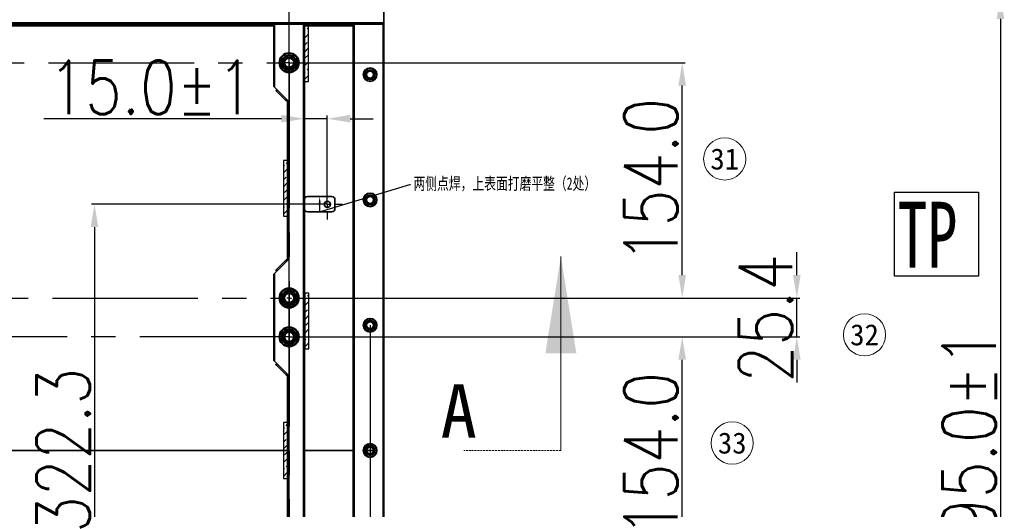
# Model space of a CAD drawing. Header units: millimetres. Extents: x 16386 to 23226, y -7201 to -2390.
# Tile 10 of 94: x 18514 to 19159, y -4903 to -4583. Entities that reach past the tile are written whole.
import ezdxf
from ezdxf import colors
from ezdxf.entities.mleader import LeaderData, LeaderLine
from ezdxf.enums import TextEntityAlignment as Align
from ezdxf.math import Vec2, Vec3

# ---------------------------------------------------------------- set-up
doc = ezdxf.new("R2010")
doc.units = ezdxf.units.MM
doc.header["$PDMODE"] = 3
doc.header["$PDSIZE"] = 8
for name, pattern in [('CENTER2', [28.575, 19.05, -3.175, 3.175, -3.175]), ('CENTERX2', [20.32, 12.7, -2.54, 2.54, -2.54]), ('HIDDEN', [1.905, 1.27, -0.635])]:
    doc.linetypes.add(name, pattern=pattern)
doc.layers.get('0').update_dxf_attribs({"linetype": 'CONTINUOUS'})
doc.layers.get('Defpoints').update_dxf_attribs({"linetype": 'CONTINUOUS'})
doc.layers.add('7标注层', color=4, linetype='CONTINUOUS')
doc.layers.add('中心线层', color=1, linetype='CENTERX2')
for name, color, linetype, lineweight in [('from', 2, 'CONTINUOUS', 50), ('单行文本', 7, 'CONTINUOUS', 5), ('细实线', 3, 'CONTINUOUS', 13), ('轮廓实线层', 7, 'CONTINUOUS', 35)]:
    doc.layers.add(name, color=color, linetype=linetype, lineweight=lineweight)
doc.styles.add('SLDTEXTSTYLE0', font='仿宋GB2312_0.shx', dxfattribs={"bigfont": 'bigfont'})
doc.styles.get("Standard").update_dxf_attribs({"font": 'isocp.shx', "width": 0.707, "bigfont": 'hztxt.shx'})
doc.styles.add('TH_GBDIM', font='romans.shx', dxfattribs={"width": 0.8, "bigfont": 'gbcbig.shx'})
doc.styles.add('文字', font='simhei.ttf')
doc.styles.add('标准', font='仿宋GB2312_0.shx', dxfattribs={"width": 0.667})
doc.dimstyles.new('TH_GBDIM', dxfattribs={"dimtxt": 35, "dimasz": 15, "dimexe": 2, "dimexo": 0, "dimgap": 3, "dimtad": 1, "dimdec": 1, "dimzin": 0, "dimdsep": 46, "dimtxsty": 'TH_GBDIM', "dimcen": 2.5, "dimclrd": 130, "dimclre": 130, "dimclrt": 3, "dimadec": 1, "dimazin": 0, "dimtfac": 0.714286, "dimtdec": 1, "dimtmove": 0, "dimatfit": 3, "dimfxl": 1, "dimtzin": 0, "dimlwd": -1, "dimlwe": -1, "dimarcsym": 0})

# ---------------------------------------------------------------- blocks, each defined once
blk = doc.blocks.new('*D363')
at = {"layer": '7标注层', "color": 130, "ltscale": 5, "transparency": 16777216}
for p, q in [((18690.85, -5122.99), (18690.85, -4493.85)), ((18705.85, -4495.85), (18737.85, -4495.85)), ((18752.85, -5075.7), (18752.85, -4493.85)), ((18752.85, -4495.85), (18911.18, -4495.85))]:
    blk.add_line(p, q, dxfattribs=at)
for points in [[(18705.85, -4493.35), (18705.85, -4498.35), (18690.85, -4495.85)], [(18737.85, -4493.35), (18737.85, -4498.35), (18752.85, -4495.85)]]:
    blk.add_solid(points, dxfattribs=at)
at = {"layer": 'Defpoints', "color": 0, "ltscale": 5, "transparency": 16777216}
for p in [(18690.85, -4495.85), (18752.85, -5075.7), (18690.85, -5122.99)]:
    blk.add_point(p, dxfattribs=at)
at = {"layer": '7标注层', "color": 3, "ltscale": 5, "transparency": 16777216, "insert": (18839.52, -4475.35), "char_height": 35, "attachment_point": 5, "style": 'TH_GBDIM'}
blk.add_mtext('62.0±1', dxfattribs=at)
blk = doc.blocks.new('*D366')
at = {"layer": '7标注层', "color": 130, "ltscale": 5, "transparency": 16777216}
for p, q in [((17830.85, -4600.46), (17830.85, -4291.68)), ((18752.85, -4567.99), (18752.85, -4291.68)), ((17845.85, -4293.68), (18737.85, -4293.68))]:
    blk.add_line(p, q, dxfattribs=at)
for points in [[(17845.85, -4291.18), (17845.85, -4296.18), (17830.85, -4293.68)], [(18737.85, -4291.18), (18737.85, -4296.18), (18752.85, -4293.68)]]:
    blk.add_solid(points, dxfattribs=at)
at = {"layer": 'Defpoints', "color": 0, "ltscale": 5, "transparency": 16777216}
for p in [(18752.85, -4293.68), (18752.85, -4567.99), (17830.85, -4600.46)]:
    blk.add_point(p, dxfattribs=at)
at = {"layer": '7标注层', "color": 3, "ltscale": 5, "transparency": 16777216, "insert": (18220.29, -4273.18), "char_height": 35, "attachment_point": 5, "style": 'TH_GBDIM'}
blk.add_mtext('922.0', dxfattribs=at)
blk = doc.blocks.new('*D367')
at = {"layer": '7标注层', "color": 130, "ltscale": 5, "transparency": 16777216}
for p, q in [((18743.85, -4782.99), (18743.85, -5328.99)), ((17841.35, -4995.49), (17841.35, -5328.99)), ((17856.35, -5326.99), (18728.85, -5326.99))]:
    blk.add_line(p, q, dxfattribs=at)
for points in [[(17856.35, -5324.49), (17856.35, -5329.49), (17841.35, -5326.99)], [(18728.85, -5324.49), (18728.85, -5329.49), (18743.85, -5326.99)]]:
    blk.add_solid(points, dxfattribs=at)
at = {"layer": 'Defpoints', "color": 0, "ltscale": 5, "transparency": 16777216}
for p in [(18743.85, -4782.99), (17841.35, -4995.49), (18743.85, -5326.99)]:
    blk.add_point(p, dxfattribs=at)
at = {"layer": '7标注层', "color": 3, "ltscale": 5, "transparency": 16777216, "insert": (18292.6, -5306.49), "char_height": 35, "attachment_point": 5, "style": 'TH_GBDIM'}
blk.add_mtext('902.5', dxfattribs=at)
blk = doc.blocks.new('*D372')
at = {"layer": '7标注层', "color": 130, "ltscale": 5, "transparency": 16777216}
for p, q in [((18693.85, -4790.59), (18950.22, -4790.59)), ((18948.22, -4929.59), (18948.22, -4805.59)), ((18693.85, -4944.59), (18950.22, -4944.59))]:
    blk.add_line(p, q, dxfattribs=at)
for points in [[(18945.72, -4805.59), (18950.72, -4805.59), (18948.22, -4790.59)], [(18945.72, -4929.59), (18950.72, -4929.59), (18948.22, -4944.59)]]:
    blk.add_solid(points, dxfattribs=at)
at = {"layer": 'Defpoints', "color": 0, "ltscale": 5, "transparency": 16777216}
for p in [(18693.85, -4790.59), (18948.22, -4790.59), (18693.85, -4944.59)]:
    blk.add_point(p, dxfattribs=at)
at = {"layer": '7标注层', "color": 3, "ltscale": 5, "transparency": 16777216, "insert": (18927.72, -4867.59), "char_height": 35, "attachment_point": 5, "rotation": 90, "style": 'TH_GBDIM'}
blk.add_mtext('154.0', dxfattribs=at)
blk = doc.blocks.new('*D373')
at = {"layer": '7标注层', "color": 130, "ltscale": 5, "transparency": 16777216}
for p, q in [((19023.26, -4750.19), (19023.26, -4735.19)), ((18694.35, -4765.19), (19025.26, -4765.19)), ((19023.26, -4790.59), (19023.26, -4765.19)), ((18693.85, -4790.59), (19025.26, -4790.59)), ((19023.26, -4805.59), (19023.26, -4820.59))]:
    blk.add_line(p, q, dxfattribs=at)
for points in [[(19020.76, -4750.19), (19025.76, -4750.19), (19023.26, -4765.19)], [(19020.76, -4805.59), (19025.76, -4805.59), (19023.26, -4790.59)]]:
    blk.add_solid(points, dxfattribs=at)
at = {"layer": 'Defpoints', "color": 0, "ltscale": 5, "transparency": 16777216}
for p in [(18694.35, -4765.19), (19023.26, -4765.19), (18693.85, -4790.59)]:
    blk.add_point(p, dxfattribs=at)
at = {"layer": '7标注层', "color": 3, "ltscale": 5, "transparency": 16777216, "insert": (19002.76, -4778.39), "char_height": 35, "attachment_point": 5, "rotation": 90, "style": 'TH_GBDIM'}
blk.add_mtext('25.4', dxfattribs=at)
blk = doc.blocks.new('*D374')
at = {"layer": '7标注层', "color": 130, "ltscale": 5, "transparency": 16777216}
for p, q in [((18693.35, -4611.19), (18950.22, -4611.19)), ((18948.22, -4750.19), (18948.22, -4626.19)), ((18693.85, -4765.19), (18950.22, -4765.19))]:
    blk.add_line(p, q, dxfattribs=at)
for points in [[(18945.72, -4626.19), (18950.72, -4626.19), (18948.22, -4611.19)], [(18945.72, -4750.19), (18950.72, -4750.19), (18948.22, -4765.19)]]:
    blk.add_solid(points, dxfattribs=at)
at = {"layer": 'Defpoints', "color": 0, "ltscale": 5, "transparency": 16777216}
for p in [(18693.35, -4611.19), (18948.22, -4611.19), (18693.85, -4765.19)]:
    blk.add_point(p, dxfattribs=at)
at = {"layer": '7标注层', "color": 3, "ltscale": 5, "transparency": 16777216, "insert": (18927.72, -4688.19), "char_height": 35, "attachment_point": 5, "rotation": 90, "style": 'TH_GBDIM'}
blk.add_mtext('154.0', dxfattribs=at)
blk = doc.blocks.new('*D377')
at = {"layer": '7标注层', "color": 130, "ltscale": 5, "transparency": 16777216}
for p, q in [((18641.65, -4567.49), (19158.61, -4567.49)), ((19156.61, -4582.49), (19156.61, -5147.49)), ((18636.65, -5162.49), (19158.61, -5162.49))]:
    blk.add_line(p, q, dxfattribs=at)
for points in [[(19154.11, -4582.49), (19159.11, -4582.49), (19156.61, -4567.49)], [(19154.11, -5147.49), (19159.11, -5147.49), (19156.61, -5162.49)]]:
    blk.add_solid(points, dxfattribs=at)
at = {"layer": 'Defpoints', "color": 0, "ltscale": 5, "transparency": 16777216}
for p in [(18641.65, -4567.49), (18636.65, -5162.49), (19156.61, -5162.49)]:
    blk.add_point(p, dxfattribs=at)
at = {"layer": '7标注层', "color": 3, "ltscale": 5, "transparency": 16777216, "insert": (19136.11, -4864.99), "char_height": 35, "attachment_point": 5, "rotation": 90, "style": 'TH_GBDIM'}
blk.add_mtext('595.0±1', dxfattribs=at)
blk = doc.blocks.new('*D385')
at = {"layer": '7标注层', "color": 130, "ltscale": 5, "transparency": 16777216}
for p, q in [((18715.85, -4703.79), (18561.42, -4703.79)), ((18563.42, -4718.79), (18563.42, -5011.09)), ((18715.85, -5026.09), (18561.42, -5026.09))]:
    blk.add_line(p, q, dxfattribs=at)
for points in [[(18560.92, -4718.79), (18565.92, -4718.79), (18563.42, -4703.79)], [(18560.92, -5011.09), (18565.92, -5011.09), (18563.42, -5026.09)]]:
    blk.add_solid(points, dxfattribs=at)
at = {"layer": 'Defpoints', "color": 0, "ltscale": 5, "transparency": 16777216}
for p in [(18715.85, -4703.79), (18563.42, -5026.09), (18715.85, -5026.09)]:
    blk.add_point(p, dxfattribs=at)
at = {"layer": '7标注层', "color": 3, "ltscale": 5, "transparency": 16777216, "insert": (18542.92, -4864.94), "char_height": 35, "attachment_point": 5, "rotation": 90, "style": 'TH_GBDIM'}
blk.add_mtext('322.3', dxfattribs=at)
blk = doc.blocks.new('*D386')
at = {"layer": '7标注层', "color": 130, "ltscale": 5, "transparency": 16777216}
for p, q in [((18685.85, -4647.82), (18530.18, -4647.82)), ((18700.85, -4699.84), (18700.85, -4645.82)), ((18715.85, -4647.82), (18700.85, -4647.82)), ((18715.85, -4703.79), (18715.85, -4645.82)), ((18730.85, -4647.82), (18745.85, -4647.82))]:
    blk.add_line(p, q, dxfattribs=at)
for points in [[(18685.85, -4645.32), (18685.85, -4650.32), (18700.85, -4647.82)], [(18730.85, -4645.32), (18730.85, -4650.32), (18715.85, -4647.82)]]:
    blk.add_solid(points, dxfattribs=at)
at = {"layer": 'Defpoints', "color": 0, "ltscale": 5, "transparency": 16777216}
for p in [(18715.85, -4647.82), (18700.85, -4699.84), (18715.85, -4703.79)]:
    blk.add_point(p, dxfattribs=at)
at = {"layer": '7标注层', "color": 3, "ltscale": 5, "transparency": 16777216, "insert": (18600.52, -4627.32), "char_height": 35, "attachment_point": 5, "style": 'TH_GBDIM'}
blk.add_mtext('15.0±1', dxfattribs=at)
blk = doc.blocks.new('SW_CENTERMARKSYMBOL_14')
at = {"layer": '中心线层', "color": 0}
for p, q in [((-3, 0), (-5, 0)), ((0, 0), (-1.5, 0)), ((0, 3), (0, 5)), ((0, 0), (0, 1.5)), ((0, 0), (0, -1.5)), ((0, 0), (1.5, 0)), ((3, 0), (5, 0)), ((0, -3), (0, -5))]:
    blk.add_line(p, q, dxfattribs=at)
blk = doc.blocks.new('SW_CENTERMARKSYMBOL_17')
at = {"layer": '中心线层', "color": 0}
for p, q in [((0, 5), (0, 10)), ((-5, 0), (-10, 0)), ((0, 0), (-2.5, 0)), ((0, 0), (0, 2.5)), ((0, 0), (0, -2.5)), ((0, 0), (2.5, 0)), ((5, 0), (10, 0)), ((0, -5), (0, -10))]:
    blk.add_line(p, q, dxfattribs=at)
blk = doc.blocks.new('SW_CENTERMARKSYMBOL_18')
at = {"layer": '中心线层', "color": 0}
for q in [(-2.5, 0), (0, 2.5), (0, -2.5), (2.5, 0)]:
    blk.add_line((0, 0), q, dxfattribs=at)
blk = doc.blocks.new('SW_CENTERMARKSYMBOL_25')
at = {"layer": '中心线层', "color": 0}
for q in [(-2.5, 0), (0, 2.5), (0, -2.5), (2.5, 0)]:
    blk.add_line((0, 0), q, dxfattribs=at)

msp = doc.modelspace()

# ---------------------------------------------------------------- hatches: boundary and pattern name
at = {"layer": '7标注层', "ltscale": 5}
h = msp.add_hatch(dxfattribs=at)
h.set_pattern_fill('ANSI33', color=2)
h.set_pattern_definition([(45, (7213.4554, -1328.032), (-4.490128, 4.490128), []), (45, (7217.9455, -1328.032), (-4.490128, 4.490128), [3.175, -1.5875])])
h.paths.add_polyline_path([(18703.51, -4586.99), (18700.85, -4586.99), (18700.85, -4622.44), (18703.51, -4622.44)])
h = msp.add_hatch(dxfattribs=at)
h.set_pattern_fill('ANSI33', color=2)
h.set_pattern_definition([(45, (7199.7905, -1416.1796), (-4.490128, 4.490128), []), (45, (7204.2806, -1416.1796), (-4.490128, 4.490128), [3.175, -1.5875])])
h.paths.add_polyline_path([(18689.85, -4675.14), (18687.18, -4675.14), (18687.18, -4710.59), (18689.85, -4710.59)])
h = msp.add_hatch(dxfattribs=at)
h.set_pattern_fill('ANSI33', color=2)
h.set_pattern_definition([(45, (7213.7184, -1503.0075), (-4.490128, 4.490128), []), (45, (7218.2085, -1503.0075), (-4.490128, 4.490128), [3.175, -1.5875])])
h.paths.add_polyline_path([(18703.78, -4761.96), (18701.11, -4761.96), (18701.11, -4797.42), (18703.78, -4797.42)])
h = msp.add_hatch(dxfattribs=at)
h.set_pattern_fill('ANSI33', color=2)
h.set_pattern_definition([(45, (7199.7905, -1587.804), (-4.490128, 4.490128), []), (45, (7204.2806, -1587.804), (-4.490128, 4.490128), [3.175, -1.5875])])
h.paths.add_polyline_path([(18689.85, -4846.76), (18687.18, -4846.76), (18687.18, -4882.22), (18689.85, -4882.22)])

# ---------------------------------------------------------------- linework, layer by layer
at = {"color": 1, "linetype": 'CENTER2', "ltscale": 5}
for p, q in [((17961.85, -4611.19), (18688.35, -4611.19)), ((18690.85, -4611.19), (18690.85, -5121.49)), ((17964.35, -4765.19), (18685.85, -4765.19)), ((18688.35, -4790.59), (17961.85, -4790.59))]:
    msp.add_line(p, q, dxfattribs=at)
at = {"color": 7, "linetype": 'Continuous', "lineweight": 18}
msp.add_line((18868.78, -4864.99), (18868.78, -4737.99), dxfattribs=at)
at = {"color": 7, "linetype": 'HIDDEN', "lineweight": 18}
msp.add_line((18868.78, -4864.99), (18805.28, -4864.99), dxfattribs=at)
at = {"color": 7, "linetype": 'Continuous', "lineweight": 18}
msp.add_solid([(18868.78, -4737.99), (18858.62, -4801.49), (18878.94, -4801.49)], dxfattribs=at)
at = {"layer": '7标注层', "ltscale": 5}
for points in [[(18703.51, -4586.99), (18700.85, -4586.99), (18700.85, -4623.44), (18703.51, -4623.44)], [(18689.85, -4675.14), (18687.18, -4675.14), (18687.18, -4711.59), (18689.85, -4711.59)], [(19087.14, -4695.86), (19142.14, -4695.86), (19142.14, -4750.86), (19087.14, -4750.86)], [(18703.78, -4761.96), (18701.11, -4761.96), (18701.11, -4798.42), (18703.78, -4798.42)], [(18689.85, -4846.76), (18687.18, -4846.76), (18687.18, -4883.22), (18689.85, -4883.22)]]:
    msp.add_lwpolyline(points, close=True, dxfattribs=at)
at = {"layer": '细实线', "color": 6}
for centre in [(18976.04, -4674.16), (19067.59, -4789.26), (18980.96, -4860.09)]:
    msp.add_circle(centre, 13.82, dxfattribs=at)
at = {"layer": '轮廓实线层'}
for p, q in [((18752.85, -4584.99), (18752.85, -4559.99)), ((17830.85, -4584.99), (18752.85, -4584.99)), ((18732.85, -4585.99), (17830.85, -4585.99)), ((18680.85, -4586.99), (17969.35, -4586.99)), ((18680.85, -4626.64), (18680.85, -4585.99)), ((18681.35, -4585.99), (18681.35, -4627.14)), ((18700.35, -5143.99), (18700.35, -4585.99)), ((18700.85, -4585.99), (18700.85, -5143.99)), ((18732.85, -4586.99), (18700.85, -4586.99)), ((18732.85, -5143.99), (18732.85, -4585.99)), ((18732.85, -4585.99), (18733.35, -4585.99)), ((18733.35, -4585.99), (18733.35, -5143.99)), ((18733.35, -4585.99), (18752.35, -4585.99)), ((18752.35, -5143.99), (18752.35, -4585.99)), ((18752.35, -4585.99), (18752.85, -4585.99)), ((18752.85, -4584.99), (18752.85, -4585.99)), ((18752.85, -4585.99), (18752.85, -5143.99)), ((18689.85, -4635.64), (18681.35, -4627.14)), ((18682.14, -4629.35), (18682.85, -4628.64)), ((18682.64, -4629.85), (18683.35, -4629.14)), ((18688.64, -4635.85), (18682.64, -4629.85)), ((18688.64, -4635.85), (18689.35, -4635.14)), ((18689.14, -4636.35), (18689.85, -4635.64)), ((18689.85, -4740.73), (18689.85, -4635.64)), ((18718.85, -4698.79), (18702.85, -4698.79)), ((18720.85, -4700.79), (18720.85, -4706.79)), ((18718.85, -4708.79), (18702.85, -4708.79)), ((18681.35, -4749.23), (18689.85, -4740.73)), ((18682.64, -4746.52), (18688.64, -4740.52)), ((18688.64, -4740.52), (18689.35, -4741.23)), ((18689.14, -4740.02), (18689.85, -4740.73)), ((18680.85, -4806.04), (18680.85, -4749.73)), ((18681.35, -4749.23), (18681.35, -4806.54)), ((18682.14, -4747.02), (18682.85, -4747.73)), ((18682.64, -4746.52), (18683.35, -4747.23)), ((18689.85, -4815.04), (18681.35, -4806.54)), ((18682.14, -4808.75), (18682.85, -4808.04)), ((18682.64, -4809.25), (18683.35, -4808.54)), ((18688.64, -4815.25), (18682.64, -4809.25)), ((18688.64, -4815.25), (18689.35, -4814.54)), ((18689.14, -4815.75), (18689.85, -4815.04)), ((18689.85, -4920.13), (18689.85, -4815.04)), ((17960.35, -4864.99), (18689.85, -4864.99)), ((18700.85, -4864.99), (18732.85, -4864.99)), ((18741.62, -4864.99), (18746.08, -4864.99))]:
    msp.add_line(p, q, dxfattribs=at)
at = {"layer": '轮廓实线层', "flags": 128}
for points in [[(18681.35, -4627.14), (18681.25, -4627.05), (18681.16, -4626.95), (18681.07, -4626.87), (18681, -4626.79), (18680.93, -4626.73), (18680.89, -4626.68), (18680.86, -4626.65), (18680.85, -4626.64)], [(18682.64, -4629.85), (18682.54, -4629.75), (18682.45, -4629.66), (18682.36, -4629.57), (18682.29, -4629.5), (18682.23, -4629.43), (18682.18, -4629.39), (18682.15, -4629.36), (18682.14, -4629.35)], [(18689.14, -4636.35), (18689.13, -4636.34), (18689.1, -4636.31), (18689.06, -4636.27), (18689, -4636.2), (18688.92, -4636.13), (18688.83, -4636.04), (18688.74, -4635.95), (18688.64, -4635.85)], [(18688.64, -4740.52), (18688.73, -4740.44), (18688.81, -4740.35), (18688.89, -4740.27), (18688.96, -4740.2), (18689.02, -4740.14), (18689.07, -4740.09), (18689.11, -4740.05), (18689.13, -4740.03), (18689.14, -4740.02)], [(18680.85, -4749.73), (18680.86, -4749.72), (18680.89, -4749.69), (18680.93, -4749.65), (18681, -4749.59), (18681.07, -4749.51), (18681.16, -4749.42), (18681.25, -4749.33), (18681.35, -4749.23)], [(18682.14, -4747.02), (18682.15, -4747.01), (18682.18, -4746.99), (18682.23, -4746.94), (18682.29, -4746.88), (18682.36, -4746.8), (18682.45, -4746.72), (18682.54, -4746.62), (18682.64, -4746.52)], [(18681.35, -4806.54), (18681.25, -4806.45), (18681.16, -4806.35), (18681.07, -4806.27), (18681, -4806.19), (18680.93, -4806.13), (18680.89, -4806.08), (18680.86, -4806.05), (18680.85, -4806.04)], [(18682.64, -4809.25), (18682.54, -4809.15), (18682.45, -4809.06), (18682.36, -4808.97), (18682.29, -4808.9), (18682.23, -4808.83), (18682.18, -4808.79), (18682.15, -4808.76), (18682.14, -4808.75)], [(18689.14, -4815.75), (18689.13, -4815.74), (18689.1, -4815.71), (18689.06, -4815.67), (18689, -4815.6), (18688.92, -4815.53), (18688.83, -4815.44), (18688.74, -4815.35), (18688.64, -4815.25)]]:
    msp.add_lwpolyline(points, dxfattribs=at)
at = {"layer": '轮廓实线层'}
for centre, radius in [((18690.85, -4611.19), 6.5), ((18690.85, -4611.19), 6), ((18690.85, -4611.19), 4.95), ((18690.85, -4611.19), 4.45), ((18690.85, -4611.19), 3.5), ((18690.85, -4611.19), 3), ((18743.85, -4618.99), 4.48), ((18743.85, -4618.99), 4.28), ((18743.85, -4618.99), 3.2), ((18743.85, -4618.99), 3), ((18743.85, -4618.99), 2.23), ((18743.85, -4700.99), 4.48), ((18743.85, -4700.99), 4.27), ((18743.85, -4700.99), 3.2), ((18743.85, -4700.99), 3), ((18743.85, -4700.99), 2.23), ((18715.85, -4703.79), 2), ((18690.85, -4765.19), 6.5), ((18690.85, -4765.19), 6), ((18690.85, -4765.19), 4.95), ((18690.85, -4765.19), 4.45), ((18690.85, -4765.19), 3.5), ((18690.85, -4765.19), 3), ((18743.85, -4782.99), 4.48), ((18743.85, -4782.99), 4.27), ((18743.85, -4782.99), 3.2), ((18743.85, -4782.99), 3), ((18743.85, -4782.99), 2.23), ((18690.85, -4790.59), 6.5), ((18690.85, -4790.59), 6), ((18690.85, -4790.59), 4.95), ((18690.85, -4790.59), 4.45), ((18690.85, -4790.59), 3.5), ((18690.85, -4790.59), 3), ((18743.85, -4864.99), 4.48), ((18743.85, -4864.99), 4.27), ((18743.85, -4864.99), 3.2), ((18743.85, -4864.99), 3), ((18743.85, -4864.99), 2.23)]:
    msp.add_circle(centre, radius, dxfattribs=at)
for centre, radius, start, end in [((18743.85, -4618.99), 2.43, 357.22125, 177.22125), ((18743.85, -4618.99), 2.43, 177.21699, 357.22558), ((18702.85, -4700.79), 2, 90, 180), ((18718.85, -4700.79), 2, 0, 90), ((18743.85, -4700.99), 2.43, 96.86587, 276.87379), ((18743.85, -4700.99), 2.43, 276.8699, 96.8699), ((18702.85, -4706.79), 2, 180, 270), ((18718.85, -4706.79), 2, 270, 0), ((18743.85, -4782.99), 2.43, 110.6814, 290.68936), ((18743.85, -4782.99), 2.43, 290.68529, 110.68529), ((18743.85, -4864.99), 2.43, 118.53112, 298.53914), ((18743.85, -4864.99), 2.43, 298.53503, 118.53503)]:
    msp.add_arc(centre, radius, start, end, dxfattribs=at)

# ---------------------------------------------------------------- block references
at = {"layer": '中心线层', "color": 1}
for name, p in [('SW_CENTERMARKSYMBOL_25', (18690.85, -4611.19)), ('SW_CENTERMARKSYMBOL_17', (18715.85, -4703.79)), ('SW_CENTERMARKSYMBOL_14', (18690.85, -4765.19)), ('SW_CENTERMARKSYMBOL_18', (18690.85, -4790.59))]:
    msp.add_blockref(name, p, dxfattribs=at)

# ---------------------------------------------------------------- texts
at = {"color": 7, "linetype": 'Continuous', "insert": (18789.99, -4821.64), "char_height": 35, "attachment_point": 1, "style": 'SLDTEXTSTYLE0'}
msp.add_mtext('A', dxfattribs=at)
at = {"layer": 'from', "color": 6, "style": '标准', "width": 0.667}
msp.add_text('TP', height=43.176, dxfattribs=at).set_placement((19089.23, -4745.36))
at = {"layer": '单行文本', "color": 6, "style": '文字'}
for s, p in [('31', (18976.04, -4674.16)), ('32', (19067.59, -4789.26)), ('33', (18980.96, -4860.09))]:
    msp.add_text(s, height=13.824, dxfattribs=at).set_placement(p, align=Align.MIDDLE_CENTER)

# ---------------------------------------------------------------- dimensions: what is measured, and where the dimension line sits
at = {"layer": '7标注层', "ltscale": 5}
dim = msp.add_linear_dim(base=(18752.85, -4293.68), p1=(17830.85, -4600.46), p2=(18752.85, -4567.99), dimstyle='TH_GBDIM', dxfattribs=at)
dim.commit()
dim.dimension.update_dxf_attribs({"geometry": '*D366', "text_midpoint": (18220.29, -4293.68), "dimtype": 160})
for base, p1, p2, picture, middle in [((18690.85, -4495.85), (18752.85, -5075.7), (18690.85, -5122.99), '*D363', (18839.52, -4495.85)), ((18715.85, -4647.82), (18700.85, -4699.84), (18715.85, -4703.79), '*D386', (18600.52, -4647.82))]:
    dim = msp.add_linear_dim(base=base, p1=p1, p2=p2, text='<>±1', dimstyle='TH_GBDIM', dxfattribs=at)
    dim.commit()
    dim.dimension.update_dxf_attribs({"geometry": picture, "text_midpoint": middle, "dimtype": 160})
dim = msp.add_linear_dim(base=(19156.61, -5162.49), p1=(18641.65, -4567.49), p2=(18636.65, -5162.49), angle=90, text='<>±1', dimstyle='TH_GBDIM', override={"dimarcsym": 1}, dxfattribs=at)
dim.commit()
dim.dimension.update_dxf_attribs({"geometry": '*D377', "text_midpoint": (19136.11, -4864.99)})
for base, p1, p2, picture, middle in [((18948.22, -4611.19), (18693.85, -4765.19), (18693.35, -4611.19), '*D374', (18927.72, -4688.19)), ((18948.22, -4790.59), (18693.85, -4944.59), (18693.85, -4790.59), '*D372', (18927.72, -4867.59))]:
    dim = msp.add_linear_dim(base=base, p1=p1, p2=p2, angle=90, dimstyle='TH_GBDIM', override={"dimtmove": 1}, dxfattribs=at)
    dim.commit()
    dim.dimension.update_dxf_attribs({"geometry": picture, "text_midpoint": middle})
dim = msp.add_linear_dim(base=(18563.42, -5026.09), p1=(18715.85, -4703.79), p2=(18715.85, -5026.09), angle=90, dimstyle='TH_GBDIM', dxfattribs=at)
dim.commit()
dim.dimension.update_dxf_attribs({"geometry": '*D385', "text_midpoint": (18542.92, -4864.94)})
dim = msp.add_linear_dim(base=(19023.26, -4765.19), p1=(18693.85, -4790.59), p2=(18694.35, -4765.19), angle=90, dimstyle='TH_GBDIM', override={"dimtmove": 1}, dxfattribs=at)
dim.commit()
dim.dimension.update_dxf_attribs({"geometry": '*D373', "text_midpoint": (19023.26, -4778.39), "dimtype": 160})
dim = msp.add_linear_dim(base=(18743.85, -5326.99), p1=(17841.35, -4995.49), p2=(18743.85, -4782.99), dimstyle='TH_GBDIM', dxfattribs=at)
dim.commit()
dim.dimension.update_dxf_attribs({"geometry": '*D367', "text_midpoint": (18292.6, -5306.49)})

# ---------------------------------------------------------------- leaders
ml = msp.add_multileader_mtext('Standard', dxfattribs=at)
ml.set_content('{\\fSimSun|b0|i0|c134|p2;两侧点焊，上表面打磨平整（2处）}', color=256)
ml.set_leader_properties()
ml.build(insert=Vec2(0, 0))
ml.multileader.update_dxf_attribs({"text_right_attachment_type": 6, "dogleg_length": 0.36})
ctx = ml.context
ctx.base_point, ctx.char_height, ctx.plane_origin = Vec3(18770.29, -4690.83), 8, Vec3(18710.85, -4698.79)
ctx.right_attachment = 6
notes = []
notes.append((ctx, [(0, (1, 1, 0), (18769.93, -4690.83), (1, 0), 0.36, [(1, [(18710.85, -4698.79), (18710.85, -4708.79)], 0, [])])]))
ctx.mtext.insert, ctx.mtext.flow_direction = Vec3(18772.29, -4686.25), 5
for ctx, leaders in notes:
    for number, flags, end, landing, length, lines in leaders:
        leader = LeaderData()
        leader.index, (leader.has_last_leader_line, leader.has_dogleg_vector, leader.attachment_direction) = number, flags
        leader.last_leader_point, leader.dogleg_vector, leader.dogleg_length = Vec3(end), Vec3(landing), length
        for number, points, colour, breaks in lines:
            line = LeaderLine()
            line.index, line.vertices, line.color, line.breaks = number, Vec3.list(points), colors.encode_raw_color(colour), breaks
            leader.lines.append(line)
        ctx.leaders.append(leader)

doc.saveas('drawing.dxf')
